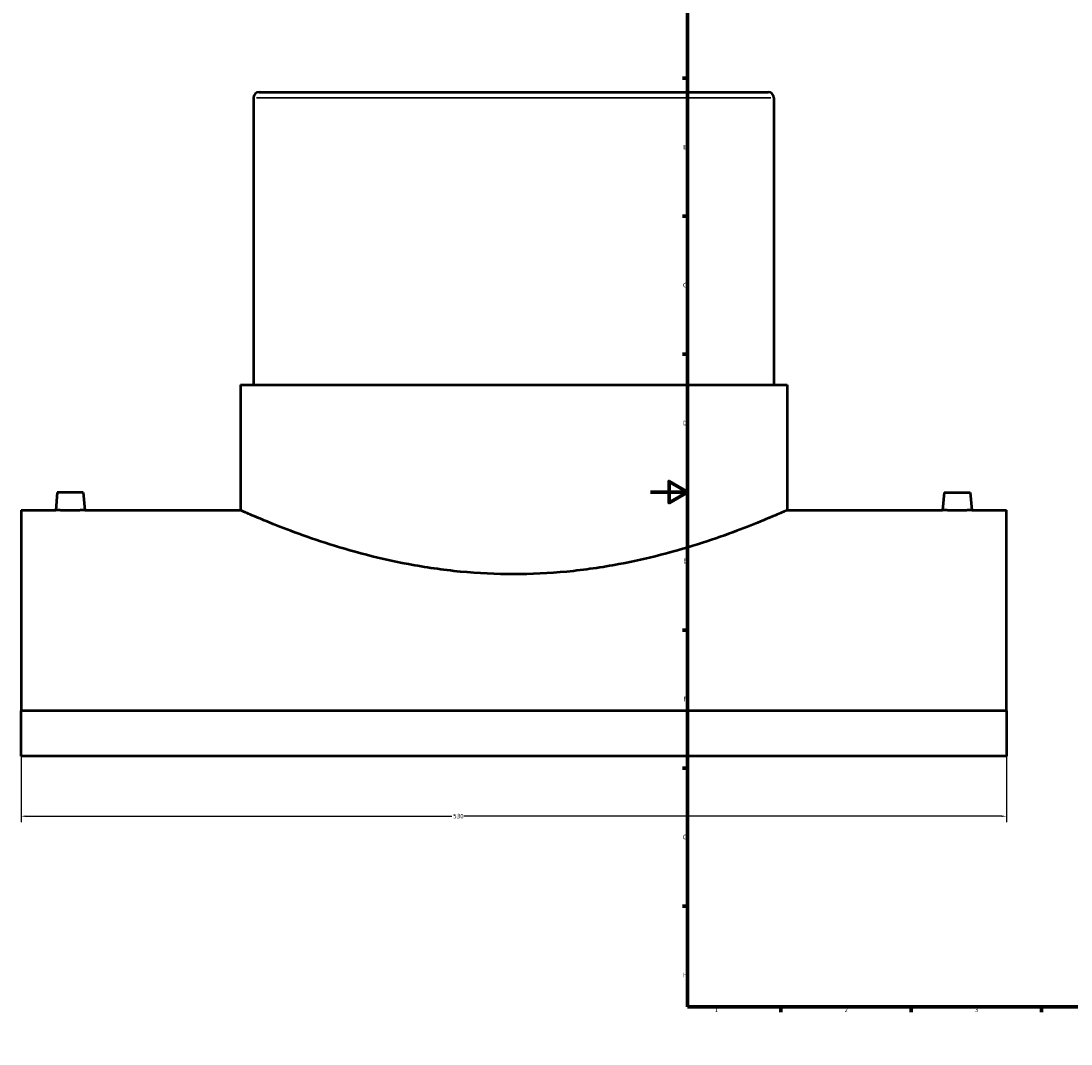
# Model space of a CAD drawing. Header units: millimetres. Extents: x -339 to 1553, y -390 to 1119.
# Tile 1 of 5: x -339 to 226, y 0 to 550. Entities that reach past the tile are written whole.
import ezdxf

# ---------------------------------------------------------------- set-up
doc = ezdxf.new("R2010")
doc.units = ezdxf.units.MM
for name, color, linetype, lineweight in [('Border (ANSI)', 7, 'Continuous', 70), ('Dimension (ANSI)', 7, 'Continuous', 25), ('Visible (ANSI)', 7, 'Continuous', 50), ('Visible Narrow (ANSI)', 7, 'Continuous', 35)]:
    doc.layers.add(name, color=color, linetype=linetype, lineweight=lineweight)
doc.styles.add('Note Text (ANSI)', font='tahoma.ttf')
doc.dimstyles.new('Default - mm (ANSI)', dxfattribs={"dimtxt": 2.4, "dimasz": 2.5, "dimexe": 3.175, "dimexo": 1.6002, "dimgap": 0.8, "dimtad": 0, "dimtoh": 1, "dimdec": 0, "dimrnd": 1e-08, "dimzin": 4, "dimdsep": 46, "dimtxsty": 'Note Text (ANSI)', "dimcen": 0.09, "dimdle": 10, "dimclrd": 256, "dimclre": 256, "dimclrt": 5, "dimadec": 1, "dimazin": 1, "dimtfac": 1.27, "dimtofl": 0, "dimtmove": 0, "dimatfit": 3, "dimfxl": 1, "dimtolj": 1, "dimtzin": 4, "dimlwd": -1, "dimlwe": -1, "dimarcsym": 0})

# ---------------------------------------------------------------- blocks, each defined once
blk = doc.blocks.new('Borders Default Border')
at = {"layer": 'Border (ANSI)'}
for p, q in [((70.08, 574), (70.08, 576.8)), ((140.17, 574), (140.17, 576.8)), ((210.25, 574), (210.25, 576.8)), ((280.33, 574), (280.33, 576.8)), ((350.42, 574), (350.42, 576.8)), ((490.58, 574), (490.58, 576.8)), ((560.67, 574), (560.67, 576.8)), ((630.75, 574), (630.75, 576.8)), ((700.83, 574), (700.83, 576.8)), ((770.92, 574), (770.92, 576.8)), ((20, 519.75), (17.2, 519.75)), ((821, 519.75), (823.8, 519.75)), ((20, 445.5), (17.2, 445.5)), ((821, 445.5), (823.8, 445.5)), ((20, 371.25), (17.2, 371.25)), ((821, 371.25), (823.8, 371.25)), ((20, 222.75), (17.2, 222.75)), ((821, 222.75), (823.8, 222.75)), ((20, 148.5), (17.2, 148.5)), ((821, 148.5), (823.8, 148.5)), ((20, 74.25), (17.2, 74.25)), ((821, 74.25), (823.8, 74.25)), ((70.08, 20), (70.08, 17.2)), ((140.17, 20), (140.17, 17.2)), ((210.25, 20), (210.25, 17.2)), ((280.33, 20), (280.33, 17.2)), ((350.42, 20), (350.42, 17.2)), ((490.58, 20), (490.58, 17.2)), ((560.67, 20), (560.67, 17.2)), ((630.75, 20), (630.75, 17.2)), ((700.83, 20), (700.83, 17.2)), ((770.92, 20), (770.92, 17.2))]:
    blk.add_line(p, q, dxfattribs=at)
at = {"layer": 'Border (ANSI)', "flags": 128}
for points in [[(420.5, 594), (420.5, 574), (414.73, 584), (426.27, 584), (420.5, 574)], [(20, 20), (20, 574), (821, 574), (821, 20), (20, 20)], [(0, 297), (20, 297), (10, 302.77), (10, 291.23), (20, 297)], [(841, 297), (821, 297), (831, 302.77), (831, 291.23), (821, 297)], [(420.5, 0), (420.5, 20), (414.73, 10), (426.27, 10), (420.5, 20)]]:
    blk.add_lwpolyline(points, dxfattribs=at)
at = {"layer": 'Border (ANSI)', "color": 5, "true_color": 0x0000ff, "char_height": 2.4, "attachment_point": 7, "style": 'Note Text (ANSI)'}
for s, insert in [('1', (34.5, 574.4)), ('2', (104.4, 574.4)), ('3', (174.46, 574.35)), ('4', (244.45, 574.4)), ('5', (314.67, 574.35)), ('6', (384.69, 574.35)), ('7', (454.8, 574.4)), ('8', (524.84, 574.35)), ('9', (594.92, 574.35)), ('10', (664.35, 574.35)), ('11', (734.43, 574.4)), ('12', (804.52, 574.4)), ('A', (17.38, 555.68)), ('A', (821.58, 555.68)), ('B', (17.67, 481.43)), ('B', (821.87, 481.43)), ('C', (17.51, 407.13)), ('C', (821.71, 407.13)), ('D', (17.52, 332.93)), ('D', (821.72, 332.93)), ('E', (17.71, 258.68)), ('E', (821.91, 258.68)), ('F', (17.78, 184.43)), ('F', (821.98, 184.43)), ('G', (17.4, 110.13)), ('G', (821.6, 110.13)), ('H', (17.53, 35.93)), ('H', (821.73, 35.93)), ('1', (34.5, 17.2)), ('2', (104.4, 17.2)), ('3', (174.46, 17.15)), ('4', (244.45, 17.2)), ('5', (314.67, 17.15)), ('6', (384.69, 17.15)), ('7', (454.8, 17.2)), ('8', (524.84, 17.15)), ('9', (594.92, 17.15)), ('10', (664.35, 17.15)), ('11', (734.43, 17.2)), ('12', (804.52, 17.2))]:
    blk.add_mtext(s, dxfattribs=dict(at, insert=insert))
blk = doc.blocks.new('*D6')
at = {"layer": 'Defpoints', "color": 0, "transparency": 16777216}
for p in [(-338.54, 179.33), (191.46, 179.33), (191.46, 122.58)]:
    blk.add_point(p, dxfattribs=at)
at = {"layer": 'Dimension (ANSI)', "transparency": 16777216}
for p, q in [((-338.54, 177.73), (-338.54, 119.4)), ((191.46, 177.73), (191.46, 119.4)), ((-336.04, 122.58), (-106.88, 122.58)), ((188.96, 122.58), (-100.21, 122.58))]:
    blk.add_line(p, q, dxfattribs=at)
for points in [[(-336.04, 122.99), (-336.04, 122.16), (-338.54, 122.58)], [(188.96, 122.99), (188.96, 122.16), (191.46, 122.58)]]:
    blk.add_solid(points, dxfattribs=at)
at = {"layer": 'Dimension (ANSI)', "color": 5, "transparency": 16777216, "insert": (-106.08, 123.83), "char_height": 2.4, "attachment_point": 1, "style": 'Note Text (ANSI)'}
blk.add_mtext('\\A1;530', dxfattribs=at)

msp = doc.modelspace()

# ---------------------------------------------------------------- linework, layer by layer
at = {"layer": 'Visible (ANSI)'}
for p, q in [((-213.54, 509.06), (-213.54, 354.71)), ((-210.39, 512.21), (63.31, 512.21)), ((66.46, 509.06), (66.46, 354.71)), ((-220.54, 354.71), (73.46, 354.71)), ((-220.54, 354.71), (-220.54, 287.21)), ((73.46, 354.71), (73.46, 287.21)), ((-319.04, 296.81), (-319.88, 287.21)), ((-305.04, 296.81), (-319.04, 296.81)), ((-305.04, 296.81), (-304.2, 287.21)), ((157.96, 296.81), (157.12, 287.21)), ((157.96, 296.81), (171.96, 296.81)), ((171.96, 296.81), (172.8, 287.21)), ((-338.54, 287.21), (-338.54, 179.33)), ((-338.54, 287.21), (-319.88, 287.21)), ((-304.2, 287.21), (-220.54, 287.21)), ((73.46, 287.21), (157.12, 287.21)), ((172.8, 287.21), (191.46, 287.21)), ((191.46, 179.33), (191.46, 287.21)), ((191.46, 179.33), (-338.54, 179.33)), ((-338.54, 154.82), (-338.54, 179.33)), ((191.46, 179.33), (191.46, 154.82)), ((191.46, 154.82), (-338.54, 154.82))]:
    msp.add_line(p, q, dxfattribs=at)
for centre, start, end in [((-210.39, 509.06), 90, 180), ((63.31, 509.06), 0, 90)]:
    msp.add_arc(centre, 3.15, start, end, dxfattribs=at)
for points, knots in [([(-304.2, 287.21), (-304.2, 287.21), (-304.4, 287.21), (-305.2, 287.19), (-305.8, 287.18), (-307.19, 287.16), (-308.07, 287.14), (-310.01, 287.13), (-311.06, 287.12), (-312.04, 287.12), (-313.03, 287.12), (-314.08, 287.13), (-316.01, 287.14), (-316.89, 287.16), (-318.28, 287.18), (-318.89, 287.19), (-319.68, 287.21), (-319.88, 287.21), (-319.88, 287.21)], [3.545802, 3.545802, 3.545802, 3.545802, 3.84117, 3.84117, 4.136539, 4.136539, 4.432137, 4.432137, 4.727736, 4.727736, 4.727736, 5.023254, 5.023254, 5.318773, 5.318773, 5.614221, 5.614221, 5.90967, 5.90967, 5.90967, 5.90967]), ([(73.46, 287.21), (73.46, 287.21), (72.55, 286.81), (68.76, 285.15), (65.89, 283.91), (58.35, 280.77), (53.67, 278.88), (42.93, 274.79), (36.85, 272.6), (23.94, 268.33), (16.65, 266.1), (0.73, 261.84), (-7.9, 259.83), (-25.95, 256.44), (-35.41, 255.07), (-54.51, 253.24), (-64.16, 252.78), (-82.92, 252.78), (-92.57, 253.24), (-111.67, 255.07), (-121.13, 256.44), (-139.19, 259.83), (-147.81, 261.84), (-163.73, 266.1), (-171.03, 268.33), (-183.93, 272.6), (-190.01, 274.79), (-200.76, 278.88), (-205.43, 280.77), (-212.97, 283.91), (-215.85, 285.15), (-219.63, 286.81), (-220.54, 287.21), (-220.54, 287.21)], [22.495495, 22.495495, 22.495495, 22.495495, 25.305181, 25.305181, 28.114867, 28.114867, 30.924553, 30.924553, 33.734239, 33.734239, 36.548427, 36.548427, 39.362615, 39.362615, 42.176803, 42.176803, 44.990991, 44.990991, 47.805179, 47.805179, 50.619367, 50.619367, 53.433555, 53.433555, 56.247743, 56.247743, 59.057429, 59.057429, 61.867114, 61.867114, 64.6768, 64.6768, 67.486486, 67.486486, 67.486486, 67.486486]), ([(172.8, 287.21), (172.8, 287.21), (172.6, 287.21), (171.8, 287.19), (171.2, 287.18), (169.81, 287.16), (168.93, 287.14), (166.99, 287.13), (165.94, 287.12), (163.97, 287.12), (162.92, 287.13), (160.99, 287.14), (160.11, 287.16), (158.72, 287.18), (158.11, 287.19), (157.32, 287.21), (157.12, 287.21), (157.12, 287.21)], [1.181934, 1.181934, 1.181934, 1.181934, 1.477383, 1.477383, 1.772831, 1.772831, 2.06835, 2.06835, 2.363868, 2.363868, 2.659467, 2.659467, 2.955065, 2.955065, 3.250434, 3.250434, 3.545802, 3.545802, 3.545802, 3.545802])]:
    msp.add_open_spline(points, degree=3, knots=knots, dxfattribs=at)
at = {"layer": 'Visible Narrow (ANSI)'}
msp.add_line((64.73, 509.06), (-211.82, 509.06), dxfattribs=at)

# ---------------------------------------------------------------- block references
msp.add_blockref('Borders Default Border', (0, 0))

# ---------------------------------------------------------------- dimensions: what is measured, and where the dimension line sits
at = {"layer": 'Dimension (ANSI)'}
dim = msp.add_linear_dim(base=(191.46, 122.58), p1=(-338.54, 179.33), p2=(191.46, 179.33), dimstyle='Default - mm (ANSI)', override={"dimgap": 0.8, "dimtoh": 0, "dimdec": 0, "dimtol": 0, "dimlim": 0, "dimtp": 0, "dimtm": 0, "dimtdec": 2, "dimatfit": 1}, dxfattribs=at)
dim.commit()
dim.dimension.update_dxf_attribs({"geometry": '*D6', "text_midpoint": (-103.54, 122.58), "dimtype": 160})

doc.saveas('drawing.dxf')
